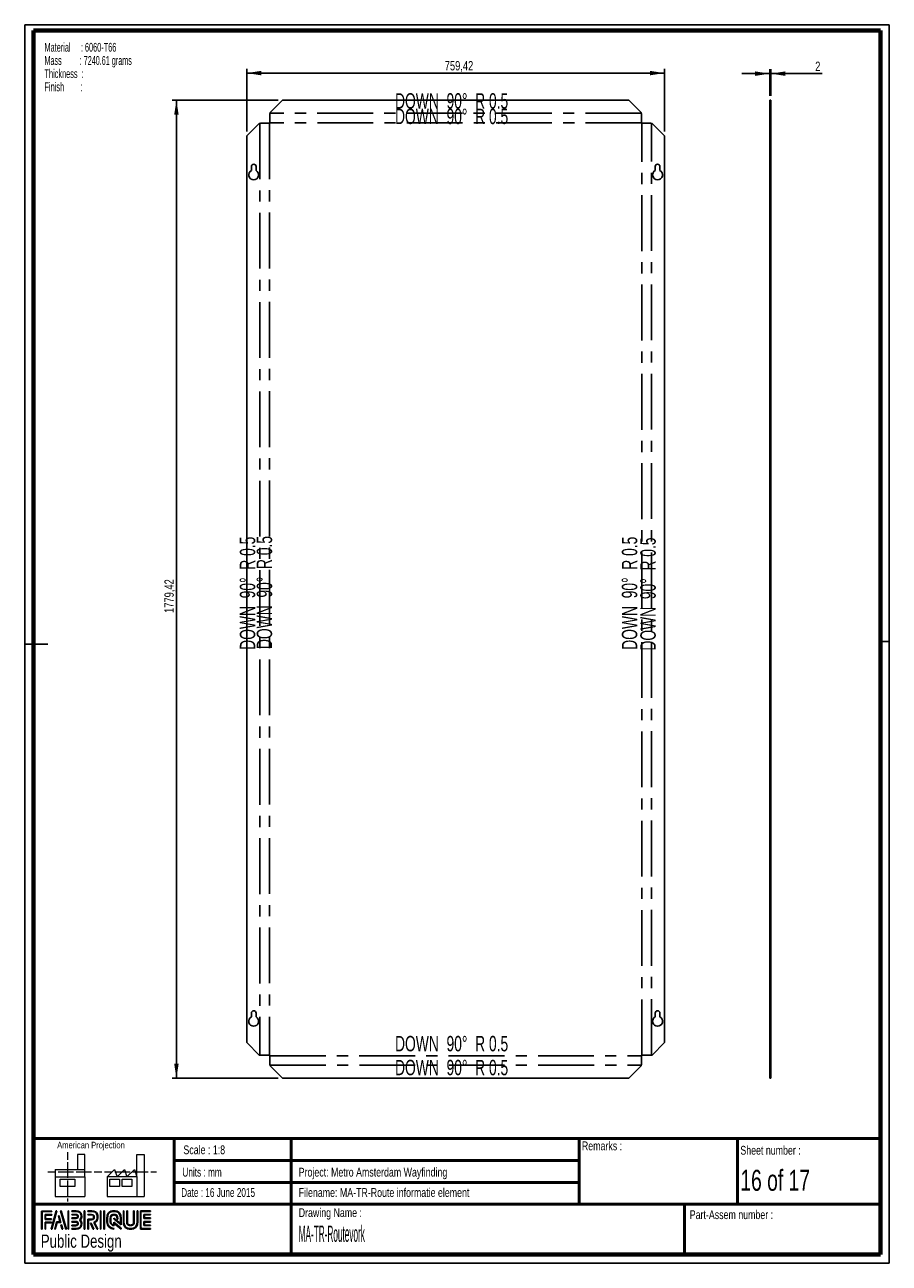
# Paper-space layout 'Routevork flat' of a CAD drawing. Header units: millimetres. Extents: x 7 to 203, y 7 to 289.
import ezdxf

# ---------------------------------------------------------------- set-up
doc = ezdxf.new("R2010")
doc.units = ezdxf.units.MM
doc.linetypes.add('CENTERX2', pattern=[20.32, 12.7, -2.54, 2.54, -2.54])
for name, color, linetype in [('FORMAT', 7, 'Continuous'), ('LAYER1', 7, 'Continuous'), ('LAYER2', 7, 'Continuous'), ('LOGO', 7, 'Continuous')]:
    doc.layers.add(name, color=color, linetype=linetype)
doc.styles.add('SLDTEXTSTYLE0', font='TXT', dxfattribs={"width": 0.7})
doc.styles.add('SLDTEXTSTYLE1', font='TXT', dxfattribs={"width": 0.75})
doc.styles.add('SLDTEXTSTYLE11', font='TXT', dxfattribs={"width": 0.56375})
doc.styles.add('SLDTEXTSTYLE14', font='TXT', dxfattribs={"width": 0.6875})
doc.styles.add('SLDTEXTSTYLE18', font='TXT', dxfattribs={"width": 0.671875})
doc.styles.add('SLDTEXTSTYLE3', font='TXT', dxfattribs={"width": 0.697368})
doc.styles.add('SLDTEXTSTYLE4', font='TXT', dxfattribs={"width": 0.37675})
doc.styles.add('SLDTEXTSTYLE7', font='TXT', dxfattribs={"width": 0.605})
doc.styles.add('SLDTEXTSTYLE8', font='TXT', dxfattribs={"width": 0.549})
doc.dimstyles.new('SLDDIMSTYLE25', dxfattribs={"dimtxt": 2.116667, "dimasz": 3.302, "dimexe": 0, "dimexo": 0.0625, "dimgap": 0.529167, "dimtad": 1, "dimlfac": 8, "dimrnd": 1e-09, "dimzin": 12, "dimdsep": 46, "dimtxsty": 'SLDTEXTSTYLE1', "dimsah": 1, "dimcen": 0.09, "dimadec": 0, "dimazin": 3, "dimtfac": 1, "dimtofl": 0, "dimtmove": 0, "dimatfit": 3, "dimfxl": 1, "dimfrac": 2, "dimtolj": 1, "dimtzin": 12, "dimarcsym": 0})
doc.dimstyles.new('SLDDIMSTYLE26', dxfattribs={"dimtxt": 2.116667, "dimasz": 3.302, "dimexe": 0, "dimexo": 0.0625, "dimgap": 0.529167, "dimtad": 1, "dimlfac": 8, "dimrnd": 1e-09, "dimzin": 12, "dimdsep": 46, "dimtxsty": 'SLDTEXTSTYLE1', "dimsah": 1, "dimcen": 0.09, "dimadec": 0, "dimazin": 3, "dimtfac": 1, "dimtmove": 0, "dimatfit": 0, "dimfxl": 1, "dimfrac": 2, "dimtolj": 1, "dimtzin": 12, "dimarcsym": 0})

# ---------------------------------------------------------------- blocks, each defined once
blk = doc.blocks.new('SW_NOTE_0_34')
at = {"layer": 'FORMAT', "color": 0, "char_height": 2, "attachment_point": 1}
for s, insert, style in [('Material     : 6060-T66', (0, 2.58), 'SLDTEXTSTYLE7'), ('Mass         : 7240.61 grams', (0, -0.42), 'SLDTEXTSTYLE11'), ('Thickness  :', (0, -3.42), 'SLDTEXTSTYLE7'), ('Finish        :', (0, -6.42), 'SLDTEXTSTYLE8')]:
    blk.add_mtext(s, dxfattribs=dict(at, insert=insert, style=style))
blk = doc.blocks.new('_D_163')
at = {"layer": 'LOGO'}
for p, q in [((64.43, 271.87), (40.32, 271.87)), ((41.32, 271.87), (41.32, 49.44)), ((64.43, 49.44), (40.32, 49.44))]:
    blk.add_line(p, q, dxfattribs=at)
for points in [[(41.32, 271.87), (40.82, 268.57), (41.83, 268.57)], [(41.32, 49.44), (41.83, 52.74), (40.82, 52.74)]]:
    blk.add_solid(points, dxfattribs=at)
at = {"layer": 'LOGO', "insert": (38.6, 155.26), "char_height": 2.117, "attachment_point": 1, "rotation": 90, "style": 'SLDTEXTSTYLE1'}
blk.add_mtext('1779,42', dxfattribs=at)
blk = doc.blocks.new('_D_164')
at = {"layer": 'LOGO'}
for p, q in [((57.32, 264.76), (57.32, 279.03)), ((152.25, 264.76), (152.25, 279.03)), ((57.32, 278.03), (152.25, 278.03))]:
    blk.add_line(p, q, dxfattribs=at)
for points in [[(57.32, 278.03), (60.63, 277.52), (60.63, 278.54)], [(152.25, 278.03), (148.95, 278.54), (148.95, 277.52)]]:
    blk.add_solid(points, dxfattribs=at)
at = {"layer": 'LOGO', "insert": (102.31, 280.76), "char_height": 2.117, "attachment_point": 1, "style": 'SLDTEXTSTYLE1'}
blk.add_mtext('759,42', dxfattribs=at)
blk = doc.blocks.new('_D_165')
at = {"layer": 'LOGO'}
for p, q in [((176.18, 272.87), (176.18, 278.9)), ((176.43, 272.87), (176.43, 278.9)), ((176.18, 277.9), (169.83, 277.9)), ((176.18, 277.9), (176.43, 277.9)), ((176.43, 277.9), (188.1, 277.9))]:
    blk.add_line(p, q, dxfattribs=at)
for points in [[(176.18, 277.9), (172.88, 278.41), (172.88, 277.4)], [(176.43, 277.9), (179.73, 277.4), (179.73, 278.41)]]:
    blk.add_solid(points, dxfattribs=at)
at = {"layer": 'LOGO', "insert": (186.53, 280.63), "char_height": 2.12, "attachment_point": 1, "style": 'SLDTEXTSTYLE1'}
blk.add_mtext('2', dxfattribs=at)

psp = doc.layouts.new('Routevork flat')

# ---------------------------------------------------------------- hatches: boundary and pattern name
at = {"layer": 'LOGO'}
for points in [[(10.6886, 15.1336), (10.8267, 15.1336), (10.8267, 19.1191), (13.0247, 19.1191), (13.0247, 19.2569), (10.6886, 19.2569)], [(11.5878, 17.5069), (11.5878, 18.3377), (13.0247, 18.3377), (13.0247, 18.476), (11.4498, 18.476), (11.4498, 17.3687), (12.8886, 17.3687), (12.8886, 17.5069)], [(14.1546, 19.2796), (14.0117, 19.2796), (12.8319, 15.1564), (12.9745, 15.1564)], [(13.7898, 15.1564), (14.2016, 16.6676), (15.0361, 16.6676), (14.641, 18.1631), (14.4934, 18.1631), (14.8571, 16.8059), (14.0959, 16.8059), (13.6496, 15.1564)], [(16.3163, 15.1564), (15.1362, 19.2796), (14.9892, 19.2796), (16.1715, 15.1564)], [(16.8175, 15.1564), (16.8175, 19.2796), (16.6792, 19.2796), (16.6792, 15.1564)], [(20.5209, 15.1564), (20.5209, 19.2796), (20.3827, 19.2796), (20.3827, 15.1564)], [(24.1686, 15.1564), (24.1686, 19.2796), (24.0306, 19.2796), (24.0306, 15.1564)], [(24.9531, 15.1564), (24.9531, 19.2796), (24.8152, 19.2796), (24.8152, 15.1564)], [(34.0308, 17.6781), (34.0308, 18.3605), (35.4618, 18.3605), (35.4618, 18.4987), (33.8922, 18.4987), (33.8922, 17.5397), (35.4618, 17.5397), (35.4618, 17.6781)], [(11.5878, 15.1336), (11.5878, 16.5876), (12.8886, 16.5876), (12.8886, 16.7253), (11.4498, 16.7253), (11.4498, 15.1336)], [(15.4879, 15.1564), (15.2148, 16.1436), (15.0671, 16.1436), (15.3478, 15.1564)], [(22.5695, 15.1564), (21.911, 16.4985), (21.7571, 16.4985), (22.4158, 15.1564)], [(35.4618, 15.9383), (35.4618, 16.0768), (34.0308, 16.0768), (34.0308, 16.7591), (35.4618, 16.7591), (35.4618, 16.8972), (33.8922, 16.8972), (33.8922, 15.9383)]]:
    psp.add_hatch(color=7, dxfattribs=at).paths.add_polyline_path(points, flags=0)
h = psp.add_hatch(color=7, dxfattribs=at)
edge = h.paths.add_edge_path(flags=0)
edge.add_line((17.5302, 15.9289), (18.4834, 15.9289))
edge.add_spline(control_points=[(18.4834, 15.9289), (18.7525, 15.9289), (18.9712, 16.1482), (18.9712, 16.418), (18.9712, 16.6881), (18.7571, 16.8997), (18.4834, 16.8997), (18.4832, 16.8997), (17.53, 16.8977)], knot_values=[0, 0, 0, 0, 1, 2, 3, 4, 5, 6, 6, 6, 6], weights=[1, 1, 1, 1, 1, 1, 1, 1, 1], degree=3, periodic=0)
edge.add_line((17.53, 16.8977), (17.5302, 16.7596))
edge.add_line((17.5302, 16.7596), (18.4834, 16.7616))
edge.add_spline(control_points=[(18.4834, 16.7616), (18.6795, 16.7616), (18.8332, 16.6105), (18.8332, 16.418), (18.8332, 16.2243), (18.6763, 16.0666), (18.4834, 16.0666)], knot_values=[0, 0, 0, 0, 1, 2, 3, 4, 4, 4, 4], weights=[1, 1, 1, 1, 1, 1, 1], degree=3, periodic=0)
edge.add_line((18.4834, 16.0666), (17.5302, 16.0666))
edge.add_line((17.5302, 16.0666), (17.5302, 15.9289))
h = psp.add_hatch(color=7, dxfattribs=at)
edge = h.paths.add_edge_path(flags=0)
edge.add_line((17.5302, 15.1564), (18.5372, 15.1564))
edge.add_spline(control_points=[(18.5372, 15.1564), (19.2314, 15.1564), (19.7957, 15.7225), (19.7957, 16.418), (19.7957, 16.7112), (19.6812, 16.9926), (19.4787, 17.2215), (19.6812, 17.4499), (19.7957, 17.7315), (19.7957, 18.0248), (19.7957, 18.7196), (19.2314, 19.2849), (18.5372, 19.2849)], knot_values=[0, 0, 0, 0, 1, 2, 3, 4, 5, 6, 7, 8, 9, 10, 10, 10, 10], weights=[1, 1, 1, 1, 1, 1, 1, 1, 1, 1, 1, 1, 1], degree=3, periodic=0)
edge.add_line((18.5372, 19.2849), (17.5302, 19.2849))
edge.add_line((17.5302, 19.2849), (17.5302, 19.1468))
edge.add_line((17.5302, 19.1468), (18.5372, 19.1468))
edge.add_spline(control_points=[(18.5372, 19.1468), (19.1551, 19.1468), (19.6577, 18.6435), (19.6577, 18.0248), (19.6577, 17.7476), (19.5451, 17.4793), (19.341, 17.2693)], knot_values=[0, 0, 0, 0, 1, 2, 3, 4, 4, 4, 4], weights=[1, 1, 1, 1, 1, 1, 1], degree=3, periodic=0)
edge.add_line((19.341, 17.2693), (19.2941, 17.2215))
edge.add_line((19.2941, 17.2215), (19.341, 17.173))
edge.add_spline(control_points=[(19.341, 17.173), (19.5451, 16.9632), (19.6577, 16.6949), (19.6577, 16.418), (19.6577, 15.7985), (19.1551, 15.2946), (18.5372, 15.2946)], knot_values=[0, 0, 0, 0, 1, 2, 3, 4, 4, 4, 4], weights=[1, 1, 1, 1, 1, 1, 1], degree=3, periodic=0)
edge.add_line((18.5372, 15.2946), (17.5302, 15.2946))
edge.add_line((17.5302, 15.2946), (17.5302, 15.1564))
h = psp.add_hatch(color=7, dxfattribs=at)
edge = h.paths.add_edge_path(flags=0)
edge.add_line((17.5302, 17.5393), (18.5352, 17.5393))
edge.add_spline(control_points=[(18.5352, 17.5393), (18.7876, 17.5707), (18.9712, 17.7791), (18.9712, 18.0243), (18.9712, 18.2941), (18.7571, 18.5061), (18.4834, 18.5061)], knot_values=[0, 0, 0, 0, 1, 2, 3, 4, 4, 4, 4], weights=[1, 1, 1, 1, 1, 1, 1], degree=3, periodic=0)
edge.add_line((18.4834, 18.5061), (17.5302, 18.5061))
edge.add_line((17.5302, 18.5061), (17.5302, 18.3678))
edge.add_line((17.5302, 18.3678), (18.4834, 18.3678))
edge.add_spline(control_points=[(18.4834, 18.3678), (18.6795, 18.3678), (18.8332, 18.217), (18.8332, 18.0243), (18.8332, 17.8486), (18.7014, 17.6991), (18.5261, 17.6767)], knot_values=[0, 0, 0, 0, 1, 2, 3, 4, 4, 4, 4], weights=[1, 1, 1, 1, 1, 1, 1], degree=3, periodic=0)
edge.add_line((18.5261, 17.6767), (17.5302, 17.6772))
edge.add_line((17.5302, 17.6772), (17.5302, 17.5393))
h = psp.add_hatch(color=7, dxfattribs=at)
edge = h.paths.add_edge_path(flags=0)
edge.add_line((23.2908, 15.1564), (23.4443, 15.1564))
edge.add_line((23.4443, 15.1564), (22.7198, 16.6317))
edge.add_spline(control_points=[(22.7198, 16.6317), (23.1755, 16.875), (23.4711, 17.3491), (23.4711, 17.8696), (23.4711, 18.647), (22.8397, 19.2796), (22.0637, 19.2796)], knot_values=[0, 0, 0, 0, 1, 2, 3, 4, 4, 4, 4], weights=[1, 1, 1, 1, 1, 1, 1], degree=3, periodic=0)
edge.add_line((22.0637, 19.2796), (21.1671, 19.2796))
edge.add_line((21.1671, 19.2796), (21.1671, 19.1419))
edge.add_line((21.1671, 19.1419), (22.0637, 19.1419))
edge.add_spline(control_points=[(22.0637, 19.1419), (22.7637, 19.1419), (23.3332, 18.571), (23.3332, 17.8696), (23.3332, 17.3783), (23.0463, 16.9261), (22.6016, 16.7176)], knot_values=[0, 0, 0, 0, 1, 2, 3, 4, 4, 4, 4], weights=[1, 1, 1, 1, 1, 1, 1], degree=3, periodic=0)
edge.add_line((22.6016, 16.7176), (22.538, 16.6879))
edge.add_line((22.538, 16.6879), (23.2908, 15.1564))
h = psp.add_hatch(color=7, dxfattribs=at)
edge = h.paths.add_edge_path(flags=0)
edge.add_line((21.1671, 18.3605), (22.0096, 18.3605))
edge.add_spline(control_points=[(22.0096, 18.3605), (22.277, 18.3605), (22.4943, 18.1405), (22.4943, 17.8696), (22.4943, 17.599), (22.277, 17.3787), (22.0096, 17.3787)], knot_values=[0, 0, 0, 0, 1, 2, 3, 4, 4, 4, 4], weights=[1, 1, 1, 1, 1, 1, 1], degree=3, periodic=0)
edge.add_line((22.0096, 17.3787), (21.1671, 17.3787))
edge.add_line((21.1671, 17.3787), (21.1671, 15.1564))
edge.add_line((21.1671, 15.1564), (21.3051, 15.1564))
edge.add_line((21.3051, 15.1564), (21.3051, 17.2409))
edge.add_line((21.3051, 17.2409), (22.0096, 17.2409))
edge.add_spline(control_points=[(22.0096, 17.2409), (22.3531, 17.2409), (22.6324, 17.5227), (22.6324, 17.8696), (22.6324, 18.2163), (22.3531, 18.4987), (22.0096, 18.4987)], knot_values=[0, 0, 0, 0, 1, 2, 3, 4, 4, 4, 4], weights=[1, 1, 1, 1, 1, 1, 1], degree=3, periodic=0)
edge.add_line((22.0096, 18.4987), (21.1671, 18.4987))
edge.add_line((21.1671, 18.4987), (21.1671, 18.3605))
h = psp.add_hatch(color=7, dxfattribs=at)
edge = h.paths.add_edge_path(flags=0)
edge.add_line((28.7594, 16.1427), (28.7599, 17.6477))
edge.add_spline(control_points=[(28.7599, 17.6477), (28.7599, 18.5477), (28.0291, 19.2796), (27.131, 19.2796), (26.2321, 19.2796), (25.501, 18.5477), (25.501, 17.6477)], knot_values=[0, 0, 0, 0, 1, 2, 3, 4, 4, 4, 4], weights=[1, 1, 1, 1, 1, 1, 1], degree=3, periodic=0)
edge.add_line((25.501, 17.6477), (25.501, 16.7885))
edge.add_spline(control_points=[(25.501, 16.7885), (25.501, 15.8888), (26.2316, 15.1564), (27.13, 15.1564)], knot_values=[1, 1, 1, 1, 2, 2, 2, 2], weights=[1, 1, 1, 1], degree=3, periodic=0)
edge.add_line((27.13, 15.1564), (27.13, 15.2946))
edge.add_spline(control_points=[(27.13, 15.2946), (26.3078, 15.2946), (25.6393, 15.9651), (25.6393, 16.7885)], knot_values=[3, 3, 3, 3, 4, 4, 4, 4], weights=[1, 1, 1, 1], degree=3, periodic=0)
edge.add_line((25.6393, 16.7885), (25.6393, 17.6477))
edge.add_spline(control_points=[(25.6393, 17.6477), (25.6393, 18.4716), (26.3084, 19.1419), (27.131, 19.1419), (27.9529, 19.1419), (28.6216, 18.4716), (28.6216, 17.6477)], knot_values=[0, 0, 0, 0, 1, 2, 3, 4, 4, 4, 4], weights=[1, 1, 1, 1, 1, 1, 1], degree=3, periodic=0)
edge.add_spline(control_points=[(28.6216, 17.6477), (28.6216, 16.6487), (28.6216, 16.4224), (28.4274, 16.5706), (27.0597, 17.6351)], knot_values=[0, 0, 0, 0, 1, 2, 2, 2, 2], weights=[1, 1, 1, 1, 1], degree=3, periodic=0)
edge.add_line((27.0597, 17.6351), (27.0597, 17.469))
edge.add_line((27.0597, 17.469), (28.7594, 16.1427))
h = psp.add_hatch(color=7, dxfattribs=at)
edge = h.paths.add_edge_path(flags=0)
edge.add_line((28.7594, 15.1564), (28.7594, 15.3484))
edge.add_line((28.7594, 15.3484), (27.0597, 16.7155))
edge.add_line((27.0597, 16.7155), (27.0597, 16.0904))
edge.add_spline(control_points=[(27.0597, 16.0904), (26.702, 16.1268), (26.4186, 16.421), (26.4186, 16.7905)], knot_values=[0, 0, 0, 0, 1, 1, 1, 1], weights=[1, 1, 1, 1], degree=3, periodic=0)
edge.add_line((26.4186, 16.7905), (26.4194, 17.6463))
edge.add_spline(control_points=[(26.4194, 17.6463), (26.4194, 18.0393), (26.7388, 18.3596), (27.131, 18.3596), (27.5229, 18.3596), (27.8423, 18.0393), (27.8423, 17.6463)], knot_values=[0, 0, 0, 0, 1, 2, 3, 4, 4, 4, 4], weights=[1, 1, 1, 1, 1, 1, 1], degree=3, periodic=0)
edge.add_line((27.8423, 17.6463), (27.8415, 17.4088))
edge.add_line((27.8415, 17.4088), (27.9795, 17.4082))
edge.add_line((27.9795, 17.4082), (27.9801, 17.6459))
edge.add_spline(control_points=[(27.9801, 17.6459), (27.9801, 18.1155), (27.5991, 18.4973), (27.131, 18.4973), (26.6626, 18.4973), (26.2814, 18.1155), (26.2814, 17.6463)], knot_values=[0, 0, 0, 0, 1, 2, 3, 4, 4, 4, 4], weights=[1, 1, 1, 1, 1, 1, 1], degree=3, periodic=0)
edge.add_line((26.2814, 17.6463), (26.2804, 16.7905))
edge.add_spline(control_points=[(26.2804, 16.7905), (26.2804, 16.3207), (26.6608, 15.9381), (27.1282, 15.9381)], knot_values=[0, 0, 0, 0, 1, 1, 1, 1], weights=[1, 1, 1, 1], degree=3, periodic=0)
edge.add_line((27.1282, 15.9381), (27.1973, 15.9381))
edge.add_line((27.1973, 15.9381), (27.1973, 16.4361))
edge.add_line((27.1973, 16.4361), (28.7594, 15.1564))
h = psp.add_hatch(color=7, dxfattribs=at)
edge = h.paths.add_edge_path(flags=0)
edge.add_line((29.2593, 19.2796), (29.2593, 16.7885))
edge.add_spline(control_points=[(29.2593, 16.7885), (29.2593, 15.8888), (29.99, 15.1564), (30.8881, 15.1564), (31.7871, 15.1564), (32.5179, 15.8888), (32.5179, 16.7885)], knot_values=[0, 0, 0, 0, 1, 2, 3, 4, 4, 4, 4], weights=[1, 1, 1, 1, 1, 1, 1], degree=3, periodic=0)
edge.add_line((32.5179, 16.7885), (32.5179, 19.2796))
edge.add_line((32.5179, 19.2796), (32.3799, 19.2796))
edge.add_line((32.3799, 19.2796), (32.3799, 16.7885))
edge.add_spline(control_points=[(32.3799, 16.7885), (32.3799, 15.9651), (31.7106, 15.2946), (30.8881, 15.2946), (30.066, 15.2946), (29.3971, 15.9651), (29.3971, 16.7885)], knot_values=[0, 0, 0, 0, 1, 2, 3, 4, 4, 4, 4], weights=[1, 1, 1, 1, 1, 1, 1], degree=3, periodic=0)
edge.add_line((29.3971, 16.7885), (29.3971, 19.2796))
edge.add_line((29.3971, 19.2796), (29.2593, 19.2796))
h = psp.add_hatch(color=7, dxfattribs=at)
edge = h.paths.add_edge_path(flags=0)
edge.add_line((30.0392, 19.2796), (30.0392, 16.7905))
edge.add_spline(control_points=[(30.0392, 16.7905), (30.0392, 16.3211), (30.4199, 15.9388), (30.8881, 15.9388), (31.3565, 15.9388), (31.7375, 16.3211), (31.7375, 16.7905)], knot_values=[0, 0, 0, 0, 1, 2, 3, 4, 4, 4, 4], weights=[1, 1, 1, 1, 1, 1, 1], degree=3, periodic=0)
edge.add_line((31.7375, 16.7905), (31.7375, 19.2796))
edge.add_line((31.7375, 19.2796), (31.5996, 19.2796))
edge.add_line((31.5996, 19.2796), (31.5996, 16.7905))
edge.add_spline(control_points=[(31.5996, 16.7905), (31.5996, 16.397), (31.28, 16.0769), (30.8881, 16.0769), (30.4958, 16.0769), (30.1769, 16.397), (30.1769, 16.7905)], knot_values=[0, 0, 0, 0, 1, 2, 3, 4, 4, 4, 4], weights=[1, 1, 1, 1, 1, 1, 1], degree=3, periodic=0)
edge.add_line((30.1769, 16.7905), (30.1769, 19.2796))
edge.add_line((30.1769, 19.2796), (30.0392, 19.2796))
h = psp.add_hatch(color=7, dxfattribs=at)
edge = h.paths.add_edge_path(flags=0)
edge.add_line((35.4618, 15.1558), (35.4618, 15.2939))
edge.add_spline(control_points=[(35.4618, 15.2939), (33.3989, 15.2939), (33.2693, 15.2939), (33.2693, 15.4248), (33.2693, 19.011), (33.2693, 19.1419)], knot_values=[0, 0, 0, 0, 1, 2, 3, 3, 3, 3], weights=[1, 1, 1, 1, 1, 1], degree=3, periodic=0)
edge.add_line((33.2693, 19.1419), (35.4618, 19.1419))
edge.add_line((35.4618, 19.1419), (35.4618, 19.2796))
edge.add_line((35.4618, 19.2796), (33.1309, 19.2796))
edge.add_line((33.1309, 19.2796), (33.1309, 15.1558))
edge.add_line((33.1309, 15.1558), (35.4618, 15.1558))

# ---------------------------------------------------------------- linework, layer by layer
at = {"color": 7, "linetype": 'Continuous', "lineweight": 25}
for p, q in [((65.4349, 271.8701), (62.6224, 269.0576)), ((144.1407, 271.8701), (65.4349, 271.8701)), ((146.9532, 269.0576), (144.1407, 271.8701)), ((176.1819, 271.8701), (176.4319, 271.8701)), ((176.1819, 269.0576), (176.1819, 271.8701)), ((176.4319, 269.0576), (176.4319, 271.8701)), ((62.5599, 268.763), (62.6224, 269.0576)), ((62.5599, 266.6339), (62.5599, 268.763)), ((146.9532, 269.0576), (147.0157, 268.763)), ((147.0157, 268.763), (147.0157, 266.6339)), ((176.1819, 269.0576), (176.4319, 269.0576)), ((176.1819, 269.0576), (176.1819, 268.763)), ((176.1819, 268.763), (176.4319, 268.763)), ((176.1819, 268.763), (176.1819, 266.6339)), ((176.4319, 269.0576), (176.4319, 268.763)), ((176.4319, 268.763), (176.4319, 266.6339)), ((60.1362, 266.5714), (57.3237, 263.7589)), ((60.1362, 266.5714), (60.4308, 266.6339)), ((60.4308, 266.6339), (62.5599, 266.6339)), ((147.0157, 266.6339), (149.1448, 266.6339)), ((149.1448, 266.6339), (149.4393, 266.5714)), ((152.2518, 263.7589), (149.4393, 266.5714)), ((176.1819, 266.6339), (176.4319, 266.6339)), ((176.1819, 266.6339), (176.1819, 266.5714)), ((176.1819, 266.5714), (176.4319, 266.5714)), ((176.1819, 263.7589), (176.1819, 266.5714)), ((176.4319, 266.6339), (176.4319, 266.5714)), ((176.4319, 263.7589), (176.4319, 266.5714)), ((57.3237, 263.7589), (57.3237, 57.5531)), ((152.2518, 57.5531), (152.2518, 263.7589)), ((176.1819, 263.7589), (176.4319, 263.7589)), ((176.1819, 57.5531), (176.1819, 263.7589)), ((176.4319, 57.5531), (176.4319, 263.7589)), ((58.355, 256.781), (58.355, 255.8977)), ((59.4175, 255.8977), (59.4175, 256.781)), ((150.1581, 256.781), (150.1581, 255.8977)), ((151.2206, 255.8977), (151.2206, 256.781)), ((58.355, 64.281), (58.355, 63.3977)), ((59.4175, 63.3977), (59.4175, 64.281)), ((150.1581, 64.281), (150.1581, 63.3977)), ((151.2206, 63.3977), (151.2206, 64.281)), ((57.3237, 57.5531), (60.1362, 54.7406)), ((149.4393, 54.7406), (152.2518, 57.5531)), ((176.1819, 57.5531), (176.4319, 57.5531)), ((176.1819, 54.7406), (176.1819, 57.5531)), ((176.4319, 54.7406), (176.4319, 57.5531)), ((60.4308, 54.6781), (60.1362, 54.7406)), ((62.5599, 54.6781), (60.4308, 54.6781)), ((62.5599, 52.549), (62.5599, 54.6781)), ((149.1448, 54.6781), (147.0157, 54.6781)), ((147.0157, 54.6781), (147.0157, 52.549)), ((149.4393, 54.7406), (149.1448, 54.6781)), ((176.1819, 54.7406), (176.4319, 54.7406)), ((176.1819, 54.7406), (176.1819, 54.6781)), ((176.1819, 54.6781), (176.4319, 54.6781)), ((176.1819, 54.6781), (176.1819, 52.549)), ((176.4319, 54.7406), (176.4319, 54.6781)), ((176.4319, 54.6781), (176.4319, 52.549)), ((62.6224, 52.2545), (62.5599, 52.549)), ((62.6224, 52.2545), (65.4349, 49.442)), ((144.1407, 49.442), (146.9532, 52.2545)), ((147.0157, 52.549), (146.9532, 52.2545)), ((176.1819, 52.549), (176.4319, 52.549)), ((176.1819, 52.549), (176.1819, 52.2545)), ((176.1819, 52.2545), (176.4319, 52.2545)), ((176.1819, 49.442), (176.1819, 52.2545)), ((176.4319, 52.549), (176.4319, 52.2545)), ((176.4319, 49.442), (176.4319, 52.2545)), ((65.4349, 49.442), (144.1407, 49.442)), ((176.1819, 49.442), (176.4319, 49.442))]:
    psp.add_line(p, q, dxfattribs=at)
at = {"color": 7, "linetype": 'CENTERX2'}
for p, q in [((146.9844, 268.9103), (62.5911, 268.9103)), ((60.2835, 266.6027), (60.2835, 54.7094)), ((62.453, 266.6339), (62.453, 54.6781)), ((147.0157, 266.7408), (62.5599, 266.7408)), ((147.1226, 54.6781), (147.1226, 266.6339)), ((149.2921, 54.7094), (149.2921, 266.6027)), ((62.5599, 54.5712), (147.0157, 54.5712)), ((62.5911, 52.4017), (146.9844, 52.4017))]:
    psp.add_line(p, q, dxfattribs=at)
at = {"color": 7, "linetype": 'Continuous', "lineweight": 18}
for p, q in [((16.5773, 32.6788), (16.5773, 30.9217)), ((20.4987, 32.1146), (18.8168, 32.1146)), ((18.8168, 32.1146), (18.8168, 28.7379)), ((20.4987, 27.0496), (20.4987, 32.1146)), ((32.3195, 27.0539), (32.3195, 32.119)), ((32.3195, 32.119), (34.0014, 32.119)), ((34.0014, 32.119), (34.0014, 22.5532)), ((12.0892, 28.1782), (13.8397, 28.1782)), ((13.7711, 28.7379), (13.7711, 27.0496)), ((13.7711, 28.7379), (20.4987, 28.7379)), ((14.4247, 28.1782), (16.1797, 28.1782)), ((16.1797, 28.1782), (17.9347, 28.1782)), ((16.5773, 30.3345), (16.5773, 28.5727)), ((16.5773, 28.5727), (16.5773, 26.811)), ((18.5197, 28.1782), (20.2747, 28.1782)), ((20.2747, 28.1782), (22.0297, 28.1782)), ((22.6147, 28.1782), (24.3696, 28.1782)), ((24.9795, 28.1826), (26.7345, 28.1826)), ((25.5919, 27.0539), (27.2738, 28.7423)), ((27.2738, 28.7423), (27.8361, 27.0539)), ((27.3195, 28.1826), (29.0745, 28.1826)), ((27.8361, 27.0539), (29.518, 28.7423)), ((29.0745, 28.1826), (30.8294, 28.1826)), ((29.518, 28.7423), (30.08, 27.0539)), ((30.08, 27.0539), (31.7619, 28.7423)), ((31.4144, 28.1826), (33.1697, 28.1826)), ((31.7619, 28.7423), (32.3195, 27.0539)), ((33.1697, 28.1826), (34.9247, 28.1826)), ((35.5097, 28.1826), (36.8076, 28.1826)), ((13.7711, 27.0496), (20.4987, 27.0496)), ((13.7711, 27.0496), (13.7711, 22.5488)), ((14.8954, 26.49), (18.2592, 26.49)), ((14.8954, 24.8015), (14.8954, 26.49)), ((16.5773, 26.2238), (16.5773, 24.4622)), ((18.2592, 26.49), (18.2592, 24.8015)), ((20.4987, 27.0496), (20.4987, 22.5488)), ((32.3195, 27.0539), (25.5919, 27.0539)), ((25.5919, 27.0539), (25.5919, 22.5532)), ((26.1542, 26.4944), (28.3981, 26.4944)), ((26.1542, 24.8059), (26.1542, 26.4944)), ((28.3981, 26.4944), (28.3981, 24.8059)), ((28.9557, 26.4944), (31.1999, 26.4944)), ((28.9557, 24.8059), (28.9557, 26.4944)), ((31.1999, 26.4944), (31.1999, 24.8059)), ((32.3195, 27.0539), (32.3195, 22.5532)), ((13.7711, 22.5488), (20.4987, 22.5488)), ((18.2592, 24.8015), (14.8954, 24.8015)), ((16.5773, 24.4622), (16.5773, 22.7003)), ((25.5919, 22.5532), (32.3195, 22.5532)), ((28.3981, 24.8059), (26.1542, 24.8059)), ((31.1999, 24.8059), (28.9557, 24.8059)), ((32.3195, 22.5532), (34.0014, 22.5532)), ((16.5773, 22.1131), (16.5773, 21.4248))]:
    psp.add_line(p, q, dxfattribs=at)
at = {"color": 7, "linetype": 'Continuous', "lineweight": 25}
for centre, radius, start, end in [((58.8862, 256.781), 0.5313, 0, 180), ((150.6893, 256.781), 0.5312, 360, 180), ((58.8862, 254.906), 1.125, 118.178643, 61.821357), ((150.6893, 254.906), 1.125, 118.178643, 61.821357), ((58.8862, 64.281), 0.5313, 0, 180), ((150.6893, 64.281), 0.5313, 360, 180), ((58.8862, 62.406), 1.125, 118.178643, 61.821357), ((150.6893, 62.406), 1.125, 118.178643, 61.821357)]:
    psp.add_arc(centre, radius, start, end, dxfattribs=at)
at = {"layer": 'LAYER1', "lineweight": 50}
for p, q in [((8.8519, 35.7839), (201.3519, 35.7839)), ((40.8138, 35.7839), (40.8138, 20.7839)), ((67.4321, 35.7839), (67.4321, 9.39)), ((132.8499, 35.7839), (132.8499, 20.7839)), ((168.849, 20.7839), (168.849, 35.7839)), ((40.8138, 30.7839), (132.8499, 30.7839)), ((40.8138, 25.7839), (132.8499, 25.7839)), ((8.8519, 20.7839), (201.3519, 20.7839)), ((156.8106, 9.39), (156.8106, 20.7839))]:
    psp.add_line(p, q, dxfattribs=at)
at = {"layer": 'LAYER2', "lineweight": 70}
for p, q in [((8.8519, 9.39), (8.8519, 287.7022)), ((8.8519, 287.7022), (201.3519, 287.7022)), ((201.3519, 287.7022), (201.3519, 9.39)), ((201.3519, 9.39), (8.8519, 9.39))]:
    psp.add_line(p, q, dxfattribs=at)
at = {"layer": 'LOGO'}
for p, q in [((6.8519, 289.0178), (203.353, 289.0178)), ((6.8519, 289.0178), (6.8519, 7.39)), ((203.353, 289.0178), (203.353, 7.39)), ((6.8519, 148.2039), (12.0892, 148.2039)), ((203.353, 148.7444), (201.3519, 148.7444)), ((6.8519, 7.39), (203.353, 7.39))]:
    psp.add_line(p, q, dxfattribs=at)
at = {"layer": 'LOGO', "color": 7, "linetype": 'Continuous', "lineweight": 25}
for p, q in [((13.0247, 19.2569), (10.6886, 19.2569)), ((14.0117, 19.2796), (12.8319, 15.1564)), ((12.9745, 15.1564), (14.1546, 19.2796))]:
    psp.add_line(p, q, dxfattribs=at)
at = {"layer": 'LOGO', "color": 7, "lineweight": 25}
for p, q in [((10.6886, 19.2569), (10.6886, 15.1336)), ((10.8267, 19.1191), (13.0247, 19.1191)), ((10.8267, 15.1336), (10.8267, 19.1191)), ((13.0247, 18.476), (11.4498, 18.476)), ((11.4498, 18.476), (11.4498, 17.3687)), ((11.4498, 17.3687), (12.8886, 17.3687)), ((11.5878, 17.5069), (11.5878, 18.3377)), ((11.5878, 18.3377), (13.0247, 18.3377)), ((12.8886, 17.5069), (11.5878, 17.5069)), ((12.8886, 17.3687), (12.8886, 17.5069)), ((13.0247, 19.1191), (13.0247, 19.2569)), ((13.0247, 18.3377), (13.0247, 18.476)), ((14.1546, 19.2796), (14.0117, 19.2796)), ((14.641, 18.1631), (14.4934, 18.1631)), ((14.4934, 18.1631), (14.8571, 16.8059)), ((15.0361, 16.6676), (14.641, 18.1631)), ((14.9892, 19.2796), (16.1715, 15.1564)), ((15.1362, 19.2796), (14.9892, 19.2796)), ((16.3163, 15.1564), (15.1362, 19.2796)), ((16.6792, 19.2796), (16.6792, 15.1564)), ((16.8175, 19.2796), (16.6792, 19.2796)), ((16.8175, 15.1564), (16.8175, 19.2796)), ((17.53, 16.8977), (17.5302, 16.7596)), ((17.5302, 19.2849), (17.5302, 19.1468)), ((18.5372, 19.2849), (17.5302, 19.2849)), ((17.5302, 19.1468), (18.5372, 19.1468)), ((17.5302, 18.5061), (17.5302, 18.3678)), ((18.4834, 18.5061), (17.5302, 18.5061)), ((17.5302, 18.3678), (18.4834, 18.3678)), ((18.5261, 17.6767), (17.5302, 17.6772)), ((17.5302, 17.6772), (17.5302, 17.5393)), ((17.5302, 17.5393), (18.5352, 17.5393)), ((19.341, 17.2693), (19.2941, 17.2215)), ((19.2941, 17.2215), (19.341, 17.173)), ((20.3827, 19.2796), (20.3827, 15.1564)), ((20.5209, 19.2796), (20.3827, 19.2796)), ((20.5209, 15.1564), (20.5209, 19.2796)), ((22.0637, 19.2796), (21.1671, 19.2796)), ((21.1671, 19.2796), (21.1671, 19.1419)), ((21.1671, 19.1419), (22.0637, 19.1419)), ((22.0096, 18.4987), (21.1671, 18.4987)), ((21.1671, 18.4987), (21.1671, 18.3605)), ((22.0096, 18.4987), (21.1671, 18.4987)), ((21.1671, 18.4987), (21.1671, 18.3605)), ((21.1671, 18.3605), (22.0096, 18.3605)), ((21.1671, 18.3605), (22.0096, 18.3605)), ((22.0096, 17.3787), (21.1671, 17.3787)), ((21.1671, 17.3787), (21.1671, 15.1564)), ((22.0096, 17.3787), (21.1671, 17.3787)), ((21.1671, 17.3787), (21.1671, 15.1564)), ((21.3051, 15.1564), (21.3051, 17.2409)), ((21.3051, 17.2409), (22.0096, 17.2409)), ((21.3051, 15.1564), (21.3051, 17.2409)), ((21.3051, 17.2409), (22.0096, 17.2409)), ((24.0306, 19.2796), (24.0306, 15.1564)), ((24.1686, 19.2796), (24.0306, 19.2796)), ((24.1686, 15.1564), (24.1686, 19.2796)), ((24.8152, 19.2796), (24.8152, 15.1564)), ((24.9531, 19.2796), (24.8152, 19.2796)), ((24.9531, 15.1564), (24.9531, 19.2796)), ((25.501, 17.6477), (25.501, 16.7885)), ((25.501, 17.6477), (25.501, 16.7885)), ((25.6393, 16.7885), (25.6393, 17.6477)), ((25.6393, 16.7885), (25.6393, 17.6477)), ((26.2814, 17.6463), (26.2804, 16.7905)), ((26.4186, 16.7905), (26.4194, 17.6463)), ((27.0597, 17.6351), (27.0597, 17.469)), ((27.0597, 17.6351), (27.0597, 17.469)), ((27.0597, 17.469), (28.7594, 16.1427)), ((27.0597, 17.469), (28.7594, 16.1427)), ((27.8423, 17.6463), (27.8415, 17.4088)), ((27.8415, 17.4088), (27.9795, 17.4082)), ((27.9795, 17.4082), (27.9801, 17.6459)), ((28.7594, 16.1427), (28.7599, 17.6477)), ((28.7594, 16.1427), (28.7599, 17.6477)), ((29.3971, 19.2796), (29.2593, 19.2796)), ((29.2593, 19.2796), (29.2593, 16.7885)), ((29.3971, 19.2796), (29.2593, 19.2796)), ((29.2593, 19.2796), (29.2593, 16.7885)), ((29.3971, 16.7885), (29.3971, 19.2796)), ((29.3971, 16.7885), (29.3971, 19.2796)), ((30.1769, 19.2796), (30.0392, 19.2796)), ((30.0392, 19.2796), (30.0392, 16.7905)), ((30.1769, 19.2796), (30.0392, 19.2796)), ((30.0392, 19.2796), (30.0392, 16.7905)), ((30.1769, 16.7905), (30.1769, 19.2796)), ((30.1769, 16.7905), (30.1769, 19.2796)), ((31.5996, 19.2796), (31.5996, 16.7905)), ((31.7375, 19.2796), (31.5996, 19.2796)), ((31.5996, 19.2796), (31.5996, 16.7905)), ((31.7375, 19.2796), (31.5996, 19.2796)), ((31.7375, 16.7905), (31.7375, 19.2796)), ((31.7375, 16.7905), (31.7375, 19.2796)), ((32.3799, 19.2796), (32.3799, 16.7885)), ((32.5179, 19.2796), (32.3799, 19.2796)), ((32.3799, 19.2796), (32.3799, 16.7885)), ((32.5179, 19.2796), (32.3799, 19.2796)), ((32.5179, 16.7885), (32.5179, 19.2796)), ((32.5179, 16.7885), (32.5179, 19.2796)), ((35.4618, 19.2796), (33.1309, 19.2796)), ((33.1309, 19.2796), (33.1309, 15.1558)), ((35.4618, 19.2796), (33.1309, 19.2796)), ((33.1309, 19.2796), (33.1309, 15.1558)), ((33.2693, 19.1419), (35.4618, 19.1419)), ((33.2693, 19.1419), (35.4618, 19.1419)), ((35.4618, 18.4987), (33.8922, 18.4987)), ((33.8922, 18.4987), (33.8922, 17.5397)), ((35.4618, 18.4987), (33.8922, 18.4987)), ((33.8922, 18.4987), (33.8922, 17.5397)), ((33.8922, 17.5397), (35.4618, 17.5397)), ((33.8922, 17.5397), (35.4618, 17.5397)), ((34.0308, 17.6781), (34.0308, 18.3605)), ((34.0308, 18.3605), (35.4618, 18.3605)), ((34.0308, 17.6781), (34.0308, 18.3605)), ((34.0308, 18.3605), (35.4618, 18.3605)), ((35.4618, 17.6781), (34.0308, 17.6781)), ((35.4618, 17.6781), (34.0308, 17.6781)), ((35.4618, 19.1419), (35.4618, 19.2796)), ((35.4618, 19.1419), (35.4618, 19.2796)), ((35.4618, 18.3605), (35.4618, 18.4987)), ((35.4618, 18.3605), (35.4618, 18.4987)), ((35.4618, 17.5397), (35.4618, 17.6781)), ((35.4618, 17.5397), (35.4618, 17.6781)), ((10.6886, 15.1336), (10.8267, 15.1336)), ((12.8886, 16.7253), (11.4498, 16.7253)), ((11.4498, 16.7253), (11.4498, 15.1336)), ((11.4498, 15.1336), (11.5878, 15.1336)), ((11.5878, 15.1336), (11.5878, 16.5876)), ((11.5878, 16.5876), (12.8886, 16.5876)), ((12.8319, 15.1564), (12.9745, 15.1564)), ((12.8886, 16.5876), (12.8886, 16.7253)), ((14.0959, 16.8059), (13.6496, 15.1564)), ((13.6496, 15.1564), (13.7898, 15.1564)), ((13.7898, 15.1564), (14.2016, 16.6676)), ((14.8571, 16.8059), (14.0959, 16.8059)), ((15.0671, 16.1436), (15.3478, 15.1564)), ((15.2148, 16.1436), (15.0671, 16.1436)), ((15.4879, 15.1564), (15.2148, 16.1436)), ((15.3478, 15.1564), (15.4879, 15.1564)), ((16.1715, 15.1564), (16.3163, 15.1564)), ((16.6792, 15.1564), (16.8175, 15.1564)), ((17.5302, 16.7596), (18.4834, 16.7616)), ((18.4834, 16.0666), (17.5302, 16.0666)), ((17.5302, 16.0666), (17.5302, 15.9289)), ((17.5302, 15.9289), (18.4834, 15.9289)), ((18.5372, 15.2946), (17.5302, 15.2946)), ((17.5302, 15.2946), (17.5302, 15.1564)), ((17.5302, 15.1564), (18.5372, 15.1564)), ((20.3827, 15.1564), (20.5209, 15.1564)), ((21.1671, 15.1564), (21.3051, 15.1564)), ((21.1671, 15.1564), (21.3051, 15.1564)), ((21.7571, 16.4985), (22.4158, 15.1564)), ((21.911, 16.4985), (21.7571, 16.4985)), ((21.7571, 16.4985), (22.4158, 15.1564)), ((21.911, 16.4985), (21.7571, 16.4985)), ((22.5695, 15.1564), (21.911, 16.4985)), ((22.5695, 15.1564), (21.911, 16.4985)), ((22.4158, 15.1564), (22.5695, 15.1564)), ((22.4158, 15.1564), (22.5695, 15.1564)), ((22.6016, 16.7176), (22.538, 16.6879)), ((22.538, 16.6879), (23.2908, 15.1564)), ((23.4443, 15.1564), (22.7198, 16.6317)), ((23.2908, 15.1564), (23.4443, 15.1564)), ((24.0306, 15.1564), (24.1686, 15.1564)), ((24.8152, 15.1564), (24.9531, 15.1564)), ((28.7594, 15.3484), (27.0597, 16.7155)), ((27.0597, 16.7155), (27.0597, 16.0904)), ((27.1282, 15.9381), (27.1973, 15.9381)), ((27.13, 15.1564), (27.13, 15.2946)), ((27.13, 15.1564), (27.13, 15.2946)), ((27.1973, 15.9381), (27.1973, 16.4361)), ((27.1973, 16.4361), (28.7594, 15.1564)), ((28.7594, 15.1564), (28.7594, 15.3484)), ((33.1309, 15.1558), (35.4618, 15.1558)), ((33.1309, 15.1558), (35.4618, 15.1558)), ((35.4618, 16.8972), (33.8922, 16.8972)), ((33.8922, 16.8972), (33.8922, 15.9383)), ((35.4618, 16.8972), (33.8922, 16.8972)), ((33.8922, 16.8972), (33.8922, 15.9383)), ((33.8922, 15.9383), (35.4618, 15.9383)), ((33.8922, 15.9383), (35.4618, 15.9383)), ((34.0308, 16.0768), (34.0308, 16.7591)), ((34.0308, 16.7591), (35.4618, 16.7591)), ((34.0308, 16.0768), (34.0308, 16.7591)), ((34.0308, 16.7591), (35.4618, 16.7591)), ((35.4618, 16.0768), (34.0308, 16.0768)), ((35.4618, 16.0768), (34.0308, 16.0768)), ((35.4618, 16.7591), (35.4618, 16.8972)), ((35.4618, 16.7591), (35.4618, 16.8972)), ((35.4618, 15.9383), (35.4618, 16.0768)), ((35.4618, 15.9383), (35.4618, 16.0768)), ((35.4618, 15.1558), (35.4618, 15.2939)), ((35.4618, 15.1558), (35.4618, 15.2939))]:
    psp.add_line(p, q, dxfattribs=at)
for points, degree in [([(18.4834, 15.9289), (18.7525, 15.9289), (18.9712, 16.1482), (18.9712, 16.418), (18.9712, 16.6881), (18.7571, 16.8997), (18.4834, 16.8997), (18.4832, 16.8997), (17.53, 16.8977)], 3), ([(18.5352, 17.5393), (18.7876, 17.5707), (18.9712, 17.7791), (18.9712, 18.0243), (18.9712, 18.2941), (18.7571, 18.5061), (18.4834, 18.5061)], 3), ([(18.4834, 18.3678), (18.6795, 18.3678), (18.8332, 18.217), (18.8332, 18.0243), (18.8332, 17.8486), (18.7014, 17.6991), (18.5261, 17.6767)], 3), ([(18.5372, 15.1564), (19.2314, 15.1564), (19.7957, 15.7225), (19.7957, 16.418), (19.7957, 16.7112), (19.6812, 16.9926), (19.4787, 17.2215), (19.6812, 17.4499), (19.7957, 17.7315), (19.7957, 18.0248), (19.7957, 18.7196), (19.2314, 19.2849), (18.5372, 19.2849)], 3), ([(18.5372, 19.1468), (19.1551, 19.1468), (19.6577, 18.6435), (19.6577, 18.0248), (19.6577, 17.7476), (19.5451, 17.4793), (19.341, 17.2693)], 3), ([(19.341, 17.173), (19.5451, 16.9632), (19.6577, 16.6949), (19.6577, 16.418), (19.6577, 15.7985), (19.1551, 15.2946), (18.5372, 15.2946)], 3), ([(22.0096, 17.2409), (22.3531, 17.2409), (22.6324, 17.5227), (22.6324, 17.8696), (22.6324, 18.2163), (22.3531, 18.4987), (22.0096, 18.4987)], 3), ([(22.0096, 18.3605), (22.277, 18.3605), (22.4943, 18.1405), (22.4943, 17.8696), (22.4943, 17.599), (22.277, 17.3787), (22.0096, 17.3787)], 3), ([(22.7198, 16.6317), (23.1755, 16.875), (23.4711, 17.3491), (23.4711, 17.8696), (23.4711, 18.647), (22.8397, 19.2796), (22.0637, 19.2796)], 3), ([(22.0637, 19.1419), (22.7637, 19.1419), (23.3332, 18.571), (23.3332, 17.8696), (23.3332, 17.3783), (23.0463, 16.9261), (22.6016, 16.7176)], 3), ([(28.7599, 17.6477), (28.7599, 18.5477), (28.0291, 19.2796), (27.131, 19.2796), (26.2321, 19.2796), (25.501, 18.5477), (25.501, 17.6477)], 3), ([(25.6393, 17.6477), (25.6393, 18.4716), (26.3084, 19.1419), (27.131, 19.1419), (27.9529, 19.1419), (28.6216, 18.4716), (28.6216, 17.6477)], 3), ([(27.9801, 17.6459), (27.9801, 18.1155), (27.5991, 18.4973), (27.131, 18.4973), (26.6626, 18.4973), (26.2814, 18.1155), (26.2814, 17.6463)], 3), ([(26.4194, 17.6463), (26.4194, 18.0393), (26.7388, 18.3596), (27.131, 18.3596), (27.5229, 18.3596), (27.8423, 18.0393), (27.8423, 17.6463)], 3), ([(28.6216, 17.6477), (28.6216, 16.6487), (28.6216, 16.4224), (28.4274, 16.5706), (27.0597, 17.6351)], 3), ([(35.4618, 15.2939), (33.3989, 15.2939), (33.2693, 15.2939), (33.2693, 15.4248), (33.2693, 19.011), (33.2693, 19.1419)], 3), ([(14.2016, 16.6676), (14.294, 16.6676), (15.0361, 16.6676)], 2), ([(18.4834, 16.7616), (18.6795, 16.7616), (18.8332, 16.6105), (18.8332, 16.418), (18.8332, 16.2243), (18.6763, 16.0666), (18.4834, 16.0666)], 3), ([(25.501, 16.7885), (25.501, 15.8888), (26.2316, 15.1564), (27.13, 15.1564)], 3), ([(25.501, 16.7885), (25.501, 15.8888), (26.2316, 15.1564), (27.13, 15.1564)], 3), ([(27.13, 15.2946), (26.3078, 15.2946), (25.6393, 15.9651), (25.6393, 16.7885)], 3), ([(27.13, 15.2946), (26.3078, 15.2946), (25.6393, 15.9651), (25.6393, 16.7885)], 3), ([(26.2804, 16.7905), (26.2804, 16.3207), (26.6608, 15.9381), (27.1282, 15.9381)], 3), ([(27.0597, 16.0904), (26.702, 16.1268), (26.4186, 16.421), (26.4186, 16.7905)], 3), ([(29.2593, 16.7885), (29.2593, 15.8888), (29.99, 15.1564), (30.8881, 15.1564), (31.7871, 15.1564), (32.5179, 15.8888), (32.5179, 16.7885)], 3), ([(32.3799, 16.7885), (32.3799, 15.9651), (31.7106, 15.2946), (30.8881, 15.2946), (30.066, 15.2946), (29.3971, 15.9651), (29.3971, 16.7885)], 3), ([(30.0392, 16.7905), (30.0392, 16.3211), (30.4199, 15.9388), (30.8881, 15.9388), (31.3565, 15.9388), (31.7375, 16.3211), (31.7375, 16.7905)], 3), ([(31.5996, 16.7905), (31.5996, 16.397), (31.28, 16.0769), (30.8881, 16.0769), (30.4958, 16.0769), (30.1769, 16.397), (30.1769, 16.7905)], 3)]:
    psp.add_open_spline(points, degree=degree, dxfattribs=at)

# ---------------------------------------------------------------- block references
at = {"layer": 'FORMAT', "color": 218}
psp.add_blockref('SW_NOTE_0_34', (11.3306, 282.3217), dxfattribs=at)

# ---------------------------------------------------------------- texts
at = {"color": 7, "linetype": 'Continuous', "lineweight": 0, "char_height": 3.5, "attachment_point": 2, "style": 'SLDTEXTSTYLE18'}
for insert in [(103.8776, 273.4582), (103.8776, 269.9347), (103.8776, 59.0795), (103.8776, 53.6391)]:
    psp.add_mtext('DOWN  90°  R 0.5', dxfattribs=dict(at, insert=insert))
at = {"color": 7, "linetype": 'Continuous', "lineweight": 0, "char_height": 3.5, "attachment_point": 2, "rotation": 90, "style": 'SLDTEXTSTYLE18'}
for insert in [(55.7356, 159.7458), (59.5723, 159.9085), (142.5747, 159.7458), (146.7746, 159.5562)]:
    psp.add_mtext('DOWN  90°  R 0.5', dxfattribs=dict(at, insert=insert))
at = {"layer": 'FORMAT', "color": 218, "insert": (69.1194, 15.9554), "char_height": 3.704167, "attachment_point": 1, "style": 'SLDTEXTSTYLE4'}
psp.add_mtext('MA-TR-Routevork', dxfattribs=at)
at = {"layer": 'LAYER1', "attachment_point": 1}
for s, insert, char_height, style in [('American Projection', (14.2195, 35.0063), 1.5, 'SLDTEXTSTYLE1'), ('Scale : 1:8', (42.9117, 34.1797), 2, 'SLDTEXTSTYLE1'), ('Remarks :', (133.4949, 35.0727), 2, 'SLDTEXTSTYLE1'), ('Sheet number :', (169.5145, 34.0759), 2, 'SLDTEXTSTYLE1'), ('Units : mm', (42.6771, 29.0952), 2, 'SLDTEXTSTYLE0'), ('Project: Metro Amsterdam Wayfinding', (69.1194, 29.0952), 2, 'SLDTEXTSTYLE1'), ('Date : 16 June 2015', (42.4005, 24.4694), 2, 'SLDTEXTSTYLE3'), ('Filename: MA-TR-Route informatie element', (69.1194, 24.4694), 2, 'SLDTEXTSTYLE1'), ('Drawing Name :', (69.1194, 19.894), 2, 'SLDTEXTSTYLE1'), ('Part-Assem number :', (158.0094, 19.4293), 2, 'SLDTEXTSTYLE1')]:
    psp.add_mtext(s, dxfattribs=dict(at, insert=insert, char_height=char_height, style=style))
at = {"layer": 'LOGO', "attachment_point": 1}
for s, insert, char_height, style in [('16 of 17', (169.5145, 28.6306), 4.7625, 'SLDTEXTSTYLE14'), ('Public Design', (10.4906, 13.9144), 3, 'SLDTEXTSTYLE1')]:
    psp.add_mtext(s, dxfattribs=dict(at, insert=insert, char_height=char_height, style=style))

# ---------------------------------------------------------------- dimensions: what is measured, and where the dimension line sits
at = {"layer": 'LOGO'}
for base, p1, p2, dimstyle, picture, middle in [((152.2518, 278.0325), (57.3237, 263.7589), (152.2518, 263.7589), 'SLDDIMSTYLE25', '_D_164', (106.605, 278.0325)), ((176.4319, 277.9036), (176.1819, 271.8701), (176.4319, 271.8701), 'SLDDIMSTYLE26', '_D_165', (187.3146, 277.9036))]:
    dim = psp.add_linear_dim(base=base, p1=p1, p2=p2, dimstyle=dimstyle, dxfattribs=at)
    dim.commit()
    dim.dimension.update_dxf_attribs({"geometry": picture, "text_midpoint": middle, "dimtype": 160})
dim = psp.add_linear_dim(base=(41.3237, 49.442), p1=(65.4349, 271.8701), p2=(65.4349, 49.442), angle=90, dimstyle='SLDDIMSTYLE25', dxfattribs=at)
dim.commit()
dim.dimension.update_dxf_attribs({"geometry": '_D_163', "text_midpoint": (41.3237, 160.3425), "dimtype": 160})

doc.saveas('drawing.dxf')
